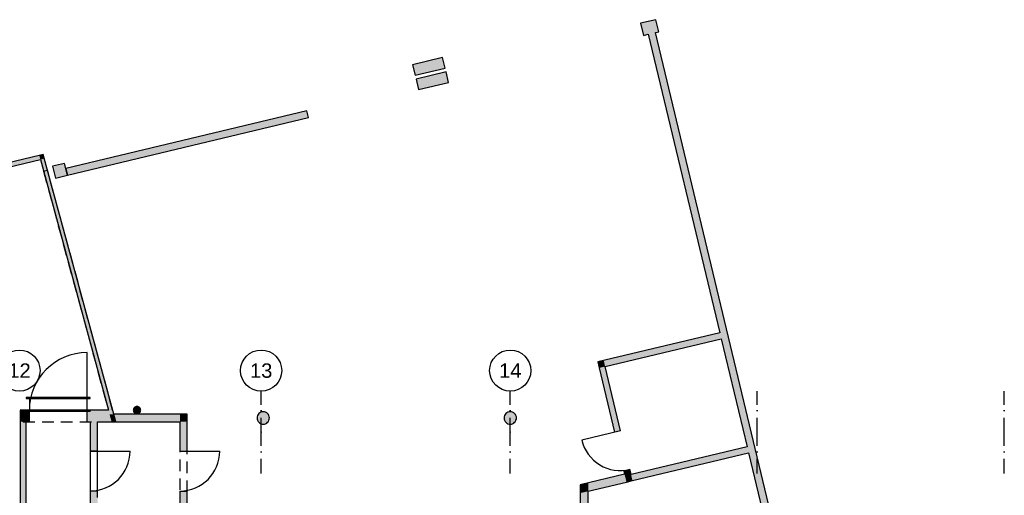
# Model space of a CAD drawing. Extents: x -24342 to 73038, y -9656 to 30949.
# Tile 83 of 170: x 6508 to 8899, y -207 to 949. Entities that reach past the tile are written whole.
import ezdxf
from ezdxf.enums import TextEntityAlignment as Align

# ---------------------------------------------------------------- set-up
doc = ezdxf.new("R2010")
doc.units = 0
for name, pattern in [('21.0032_xref_rdc_02_pro$0$Points tirets', [670.277762, 352.777767, -176.388884, 0, -141.111112]), ('21.0032_xref_rdc_02_pro$0$Tirets', [458.610928, 282.222247, -176.388681]), ('ACAD_ISO12W100', [21, 12, -3, 0, -3, 0, -3])]:
    doc.linetypes.add(name, pattern=pattern)
for name, color, linetype in [('0_XREF', 250, 'Continuous'), ('21.0032_xref_rdc_02_pro$0$02-01 File _ Axe.Construction', 251, 'Continuous'), ('21.0032_xref_rdc_02_pro$0$08-01 2D Dessin général.2D', 251, 'Continuous'), ('21.0032_xref_rdc_02_pro$0$A-WALL-____-OTLN.Modèle IFC', 251, 'Continuous'), ('21.0032_xref_rdc_02_pro$0$Portes ARCHICAD', 251, 'Continuous'), ('21.0032_xref_rdc_02_pro$0$S-COLS-____-OTLN.Modèle IFC', 251, 'Continuous')]:
    doc.layers.add(name, color=color, linetype=linetype)
doc.styles.add('21.0032_xref_rdc_02_pro$0$STYLE_GENERE_5', font='arial.ttf')

# ---------------------------------------------------------------- blocks, each defined once
blk = doc.blocks.new('21.0032_xref_rdc_02_pro$0$Mur_69_1', base_point=(80395, 9302))
at = {"layer": '21.0032_xref_rdc_02_pro$0$A-WALL-____-OTLN.Modèle IFC', "linetype": 'Continuous'}
for points in [[(86071, -14000), (80517, 9177), (80342, 9135), (85886, -14000)], [(85886, -14000), (85929, -14180), (86114, -14180)], [(86071, -14000), (85886, -14000), (86114, -14180)]]:
    blk.add_hatch(color=256, dxfattribs=at).paths.add_polyline_path(points)
at = {"layer": '21.0032_xref_rdc_02_pro$0$A-WALL-____-OTLN.Modèle IFC', "linetype": 'Continuous', "flags": 128}
for points in [[(80342, 9135), (82080, 1882)], [(86114, -14180), (80517, 9177)], [(82115, 1736), (82744, -889)], [(82779, -1035), (85814, -13700)]]:
    blk.add_lwpolyline(points, dxfattribs=at)
blk = doc.blocks.new('21.0032_xref_rdc_02_pro$0$Mur_86_1', base_point=(65160, -12400))
at = {"layer": '21.0032_xref_rdc_02_pro$0$A-WALL-____-OTLN.Modèle IFC', "linetype": 'Continuous'}
blk.add_hatch(color=256, dxfattribs=at).paths.add_polyline_path([(65085, -280), (65085, -12400), (65235, -12400), (65235, -280)])
at = {"layer": '21.0032_xref_rdc_02_pro$0$A-WALL-____-OTLN.Modèle IFC', "linetype": 'Continuous', "flags": 128}
for points in [[(65085, -280), (65085, -12400)], [(65235, -12400), (65235, -280)], [(65235, -12400), (65085, -12400)]]:
    blk.add_lwpolyline(points, dxfattribs=at)
blk = doc.blocks.new('21.0032_xref_rdc_02_pro$0$Porte (Mur) 29[30]_1')
at = {"layer": '21.0032_xref_rdc_02_pro$0$Portes ARCHICAD', "linetype": 'Continuous'}
for p, q in [((69145, -2450), (68408, -2450)), ((69145, -3925), (68408, -3925))]:
    blk.add_line(p, q, dxfattribs=at)
for centre, start, end in [((69145, -2450), 180, 270), ((69145, -3925), 90, 180)]:
    blk.add_arc(centre, 738, start, end, dxfattribs=at)
blk = doc.blocks.new('21.0032_xref_rdc_02_pro$0$Porte (Mur) 30[31]_1')
at = {"layer": '21.0032_xref_rdc_02_pro$0$Portes ARCHICAD', "linetype": 'Continuous'}
blk.add_line((68965, -995), (69935, -995), dxfattribs=at)
blk.add_arc((68965, -995), 970, 270, 0, dxfattribs=at)
blk = doc.blocks.new('21.0032_xref_rdc_02_pro$0$Mur_87_1', base_point=(69055, -190))
at = {"layer": '21.0032_xref_rdc_02_pro$0$A-WALL-____-OTLN.Modèle IFC', "linetype": 'Continuous'}
for points in [[(68965, -100), (68965, -280), (69145, -100)], [(68965, -280), (69145, -280), (69145, -100)], [(68965, -280), (68965, -995), (69145, -995), (69145, -280)], [(68965, -1965), (68965, -2450), (69145, -2450), (69145, -1965)], [(68965, -3925), (68965, -5200), (69145, -5200), (69145, -3925)]]:
    blk.add_hatch(color=256, dxfattribs=at).paths.add_polyline_path(points)
for p, q in [((68965, -995), (69145, -995)), ((68965, -1965), (69145, -1965)), ((68965, -2450), (69145, -2450)), ((68965, -3925), (69145, -3925))]:
    blk.add_line(p, q, dxfattribs=at)
at = {"layer": '21.0032_xref_rdc_02_pro$0$A-WALL-____-OTLN.Modèle IFC', "linetype": 'Continuous', "flags": 128}
for points in [[(69145, -100), (68965, -100)], [(69145, -995), (69145, -100)], [(68965, -280), (68965, -995)], [(68965, -1965), (68965, -2120)], [(69145, -2450), (69145, -1965)], [(68965, -2300), (68965, -2450)], [(68965, -3925), (68965, -5200)], [(69145, -5200), (69145, -3925)], [(68965, -5200), (69145, -5200)]]:
    blk.add_lwpolyline(points, dxfattribs=at)
at = {"layer": '21.0032_xref_rdc_02_pro$0$Portes ARCHICAD', "linetype": 'Continuous'}
for name in ['21.0032_xref_rdc_02_pro$0$Porte (Mur) 30[31]_1', '21.0032_xref_rdc_02_pro$0$Porte (Mur) 29[30]_1']:
    blk.add_blockref(name, (0, 0), dxfattribs=at)
blk = doc.blocks.new('21.0032_xref_rdc_02_pro$0$Porte (Mur) 32[33]_1')
at = {"layer": '21.0032_xref_rdc_02_pro$0$Portes ARCHICAD', "linetype": 'Continuous'}
blk.add_line((66785, -995), (67755, -995), dxfattribs=at)
blk.add_arc((66785, -995), 970, 270, 0, dxfattribs=at)
blk = doc.blocks.new('21.0032_xref_rdc_02_pro$0$Mur_89_1', base_point=(66875, -7731))
at = {"layer": '21.0032_xref_rdc_02_pro$0$A-WALL-____-OTLN.Modèle IFC', "linetype": 'Continuous'}
for points in [[(66785, -995), (66965, -995), (66965, -280), (66785, -280)], [(66785, -5290), (66965, -5290), (66965, -1965), (66785, -1965)]]:
    blk.add_hatch(color=256, dxfattribs=at).paths.add_polyline_path(points)
for p, q in [((66965, -995), (66785, -995)), ((66785, -995), (66785, -1965)), ((66965, -1965), (66965, -995)), ((66965, -1965), (66785, -1965)), ((66965, -5290), (66785, -5290))]:
    blk.add_line(p, q, dxfattribs=at)
at = {"layer": '21.0032_xref_rdc_02_pro$0$A-WALL-____-OTLN.Modèle IFC', "linetype": 'Continuous', "flags": 128}
for points in [[(66785, -280), (66785, -995)], [(66965, -995), (66965, -280)], [(66785, -1965), (66785, -5290)], [(66965, -2120), (66965, -1965)], [(66965, -5290), (66965, -2300)], [(66785, -7731), (66965, -7731)]]:
    blk.add_lwpolyline(points, dxfattribs=at)
at = {"layer": '21.0032_xref_rdc_02_pro$0$Portes ARCHICAD', "linetype": 'Continuous'}
blk.add_blockref('21.0032_xref_rdc_02_pro$0$Porte (Mur) 32[33]_1', (0, 0), dxfattribs=at)
blk = doc.blocks.new('21.0032_xref_rdc_02_pro$0$Porte (Mur) 53[52]_1')
at = {"layer": '21.0032_xref_rdc_02_pro$0$Portes ARCHICAD', "linetype": 'Continuous'}
for p, q in [((66785, 305), (65235, 305)), ((65235, 305), (65235, 280)), ((65235, 280), (66785, 280)), ((65310, 280), (65310, 0)), ((66710, 0), (66710, 280)), ((66785, 280), (66785, 305)), ((66785, 0), (65235, 0)), ((65235, 0), (65235, -25)), ((65235, -25), (66785, -25)), ((66785, 0), (66785, -25))]:
    blk.add_line(p, q, dxfattribs=at)
blk = doc.blocks.new('21.0032_xref_rdc_02_pro$0$Mur_115_1', base_point=(65160, -140))
at = {"layer": '21.0032_xref_rdc_02_pro$0$A-WALL-____-OTLN.Modèle IFC', "linetype": 'Continuous'}
for points in [[(65085, -280), (65235, -280), (65085, 0)], [(65085, 0), (65235, -280), (65235, 0)], [(65235, -280), (65310, -280), (65310, 0), (65235, 0)], [(66710, -280), (67306, -280), (67230, 0), (66710, 0)]]:
    blk.add_hatch(color=256, dxfattribs=at).paths.add_polyline_path(points)
for p, q in [((65310, -280), (65310, 0)), ((66710, -280), (66710, 0))]:
    blk.add_line(p, q, dxfattribs=at)
at = {"layer": '21.0032_xref_rdc_02_pro$0$A-WALL-____-OTLN.Modèle IFC', "linetype": 'Continuous', "flags": 128}
for points in [[(65085, 0), (65085, -280)], [(65310, 0), (65085, 0)], [(67230, 0), (66710, 0)], [(65235, -280), (65310, -280)], [(66710, -280), (66785, -280)], [(66965, -280), (67306, -280)]]:
    blk.add_lwpolyline(points, dxfattribs=at)
at = {"layer": '21.0032_xref_rdc_02_pro$0$Portes ARCHICAD', "linetype": 'Continuous'}
blk.add_blockref('21.0032_xref_rdc_02_pro$0$Porte (Mur) 53[52]_1', (0, 0), dxfattribs=at)
blk = doc.blocks.new('21.0032_xref_rdc_02_pro$0$Mur_149_1', base_point=(79204, 1116))
at = {"layer": '21.0032_xref_rdc_02_pro$0$A-WALL-____-OTLN.Modèle IFC', "linetype": 'Continuous'}
for points in [[(79295, 1061), (82115, 1736), (82080, 1882), (79260, 1206)], [(79114, 1171), (79295, 1061), (79260, 1206)], [(79295, 1061), (79114, 1171), (79149, 1026)]]:
    blk.add_hatch(color=256, dxfattribs=at).paths.add_polyline_path(points)
at = {"layer": '21.0032_xref_rdc_02_pro$0$A-WALL-____-OTLN.Modèle IFC', "linetype": 'Continuous', "flags": 128}
for points in [[(82080, 1882), (79114, 1171)], [(79295, 1061), (82115, 1736)], [(79114, 1171), (79149, 1026)]]:
    blk.add_lwpolyline(points, dxfattribs=at)
blk = doc.blocks.new('21.0032_xref_rdc_02_pro$0$Porte (Mur) 67[66]_1')
at = {"layer": '21.0032_xref_rdc_02_pro$0$Portes ARCHICAD', "linetype": 'Continuous'}
blk.add_line((79669, -500), (78725, -726), dxfattribs=at)
blk.add_arc((79669, -500), 970, 193.4751, 283.4751, dxfattribs=at)
blk = doc.blocks.new('21.0032_xref_rdc_02_pro$0$Mur_150_1', base_point=(79868, -1656))
at = {"layer": '21.0032_xref_rdc_02_pro$0$A-WALL-____-OTLN.Modèle IFC', "linetype": 'Continuous'}
for points in [[(79149, 1026), (79523, -535), (79669, -500), (79295, 1061)], [(79924, -1565), (79895, -1444), (79749, -1479), (79778, -1600)], [(79924, -1565), (79778, -1600), (79813, -1746)], [(79924, -1565), (79813, -1746), (79959, -1711)]]:
    blk.add_hatch(color=256, dxfattribs=at).paths.add_polyline_path(points)
for p, q in [((79669, -500), (79523, -535)), ((79895, -1444), (79749, -1479))]:
    blk.add_line(p, q, dxfattribs=at)
at = {"layer": '21.0032_xref_rdc_02_pro$0$A-WALL-____-OTLN.Modèle IFC', "linetype": 'Continuous', "flags": 128}
for points in [[(79149, 1026), (79523, -535)], [(79669, -500), (79295, 1061)], [(79749, -1479), (79766, -1551)], [(79924, -1565), (79895, -1444)], [(79813, -1746), (79959, -1711)]]:
    blk.add_lwpolyline(points, dxfattribs=at)
at = {"layer": '21.0032_xref_rdc_02_pro$0$Portes ARCHICAD', "linetype": 'Continuous'}
blk.add_blockref('21.0032_xref_rdc_02_pro$0$Porte (Mur) 67[66]_1', (0, 0), dxfattribs=at)
blk = doc.blocks.new('21.0032_xref_rdc_02_pro$0$Mur_151_1', base_point=(82849, -941))
at = {"layer": '21.0032_xref_rdc_02_pro$0$A-WALL-____-OTLN.Modèle IFC', "linetype": 'Continuous'}
blk.add_hatch(color=256, dxfattribs=at).paths.add_polyline_path([(79959, -1711), (82779, -1035), (82744, -889), (79924, -1565)])
at = {"layer": '21.0032_xref_rdc_02_pro$0$A-WALL-____-OTLN.Modèle IFC', "linetype": 'Continuous', "flags": 128}
for points in [[(82744, -889), (79924, -1565)], [(79959, -1711), (82779, -1035)]]:
    blk.add_lwpolyline(points, dxfattribs=at)
blk = doc.blocks.new('21.0032_xref_rdc_02_pro$0$Mur_152_1', base_point=(78785, -1890))
at = {"layer": '21.0032_xref_rdc_02_pro$0$A-WALL-____-OTLN.Modèle IFC', "linetype": 'Continuous'}
for points in [[(78885, -1968), (79813, -1746), (79766, -1551), (78885, -1763)], [(78685, -1811), (78885, -1968), (78885, -1763)], [(78685, -2016), (78885, -1968), (78685, -1811)]]:
    blk.add_hatch(color=256, dxfattribs=at).paths.add_polyline_path(points)
at = {"layer": '21.0032_xref_rdc_02_pro$0$A-WALL-____-OTLN.Modèle IFC', "linetype": 'Continuous', "flags": 128}
for points in [[(79766, -1551), (78685, -1811)], [(78685, -1811), (78685, -2016)], [(78885, -1968), (79813, -1746)]]:
    blk.add_lwpolyline(points, dxfattribs=at)
blk = doc.blocks.new('21.0032_xref_rdc_02_pro$0$Porte (Mur) 68[67]_1')
at = {"layer": '21.0032_xref_rdc_02_pro$0$Portes ARCHICAD', "linetype": 'Continuous'}
for p, q in [((78685, -2440), (79422, -2440)), ((78685, -3915), (79422, -3915))]:
    blk.add_line(p, q, dxfattribs=at)
for centre, start, end in [((78685, -2440), 270, 0), ((78685, -3915), 0, 90)]:
    blk.add_arc(centre, 738, start, end, dxfattribs=at)
blk = doc.blocks.new('21.0032_xref_rdc_02_pro$0$Mur_153_1', base_point=(78785, -5200))
at = {"layer": '21.0032_xref_rdc_02_pro$0$A-WALL-____-OTLN.Modèle IFC', "linetype": 'Continuous'}
for points in [[(78685, -2016), (78685, -2440), (78885, -2440), (78885, -1968)], [(78885, -5200), (78885, -3915), (78685, -3915), (78685, -5200)]]:
    blk.add_hatch(color=256, dxfattribs=at).paths.add_polyline_path(points)
for p, q in [((78885, -2440), (78685, -2440)), ((78885, -3915), (78685, -3915))]:
    blk.add_line(p, q, dxfattribs=at)
at = {"layer": '21.0032_xref_rdc_02_pro$0$A-WALL-____-OTLN.Modèle IFC', "linetype": 'Continuous', "flags": 128}
for points in [[(78685, -2016), (78685, -2440)], [(78885, -2440), (78885, -1968)], [(78685, -3915), (78685, -5200)], [(78885, -5200), (78885, -3915)], [(78885, -5200), (78685, -5200)]]:
    blk.add_lwpolyline(points, dxfattribs=at)
at = {"layer": '21.0032_xref_rdc_02_pro$0$Portes ARCHICAD', "linetype": 'Continuous'}
blk.add_blockref('21.0032_xref_rdc_02_pro$0$Porte (Mur) 68[67]_1', (0, 0), dxfattribs=at)
blk = doc.blocks.new('21.0032_xref_rdc_02_pro$0$Mur_154_1', base_point=(67333, -190))
at = {"layer": '21.0032_xref_rdc_02_pro$0$A-WALL-____-OTLN.Modèle IFC', "linetype": 'Continuous'}
for points in [[(67257, -100), (67306, -280), (67360, -100)], [(67360, -100), (67306, -280), (67409, -280)], [(68965, -100), (67360, -100), (67409, -280), (68965, -280)]]:
    blk.add_hatch(color=256, dxfattribs=at).paths.add_polyline_path(points)
at = {"layer": '21.0032_xref_rdc_02_pro$0$A-WALL-____-OTLN.Modèle IFC', "linetype": 'Continuous', "flags": 128}
for points in [[(68965, -100), (67360, -100)], [(67306, -280), (68965, -280)]]:
    blk.add_lwpolyline(points, dxfattribs=at)
blk = doc.blocks.new('21.0032_xref_rdc_02_pro$0$Mur_155_1', base_point=(65612, 6149))
at = {"layer": '21.0032_xref_rdc_02_pro$0$A-WALL-____-OTLN.Modèle IFC', "linetype": 'Continuous'}
for points in [[(65550, 6186), (65577, 6089), (65648, 6209)], [(65577, 6089), (65674, 6113), (65648, 6209)], [(67360, -100), (65674, 6113), (65577, 6089), (67257, -100)]]:
    blk.add_hatch(color=256, dxfattribs=at).paths.add_polyline_path(points)
at = {"layer": '21.0032_xref_rdc_02_pro$0$A-WALL-____-OTLN.Modèle IFC', "linetype": 'Continuous', "flags": 128}
for points in [[(65648, 6209), (65550, 6186)], [(65577, 6089), (67230, 0)], [(67360, -100), (65648, 6209)]]:
    blk.add_lwpolyline(points, dxfattribs=at)
blk = doc.blocks.new('21.0032_xref_rdc_02_pro$0$Mur_156_1', base_point=(55667, 3766))
at = {"layer": '21.0032_xref_rdc_02_pro$0$A-WALL-____-OTLN.Modèle IFC', "linetype": 'Continuous'}
blk.add_hatch(color=256, dxfattribs=at).paths.add_polyline_path([(65550, 6186), (55655, 3815), (55679, 3718), (65577, 6089)])
at = {"layer": '21.0032_xref_rdc_02_pro$0$A-WALL-____-OTLN.Modèle IFC', "linetype": 'Continuous', "flags": 128}
for points in [[(65550, 6186), (55655, 3815)], [(55679, 3718), (65577, 6089)], [(55679, 3718), (55655, 3815)]]:
    blk.add_lwpolyline(points, dxfattribs=at)
blk = doc.blocks.new('21.0032_xref_rdc_02_pro$0$Mur_157_1', base_point=(72067, 7191))
at = {"layer": '21.0032_xref_rdc_02_pro$0$A-WALL-____-OTLN.Modèle IFC', "linetype": 'Continuous'}
blk.add_hatch(color=256, dxfattribs=at).paths.add_polyline_path([(72047, 7274), (66193, 5871), (66233, 5706), (72087, 7108)])
at = {"layer": '21.0032_xref_rdc_02_pro$0$A-WALL-____-OTLN.Modèle IFC', "linetype": 'Continuous', "flags": 128}
for points in [[(72047, 7274), (66193, 5871)], [(72087, 7108), (72047, 7274)], [(66233, 5706), (72087, 7108)], [(66193, 5871), (66233, 5706)]]:
    blk.add_lwpolyline(points, dxfattribs=at)
blk = doc.blocks.new('21.0032_xref_rdc_02_pro$0$Mur_158_1', base_point=(80190, 9253))
at = {"layer": '21.0032_xref_rdc_02_pro$0$A-WALL-____-OTLN.Modèle IFC', "linetype": 'Continuous'}
blk.add_hatch(color=256, dxfattribs=at).paths.add_polyline_path([(80225, 9107), (80595, 9196), (80525, 9487), (80155, 9399)])
at = {"layer": '21.0032_xref_rdc_02_pro$0$A-WALL-____-OTLN.Modèle IFC', "linetype": 'Continuous', "flags": 128}
for points in [[(80525, 9487), (80155, 9399)], [(80155, 9399), (80225, 9107)], [(80595, 9196), (80525, 9487)], [(80225, 9107), (80342, 9135)], [(80517, 9177), (80595, 9196)]]:
    blk.add_lwpolyline(points, dxfattribs=at)
blk = doc.blocks.new('21.0032_xref_rdc_02_pro$0$Mur_159_1', base_point=(74732, 7916))
at = {"layer": '21.0032_xref_rdc_02_pro$0$A-WALL-____-OTLN.Modèle IFC', "linetype": 'Continuous'}
blk.add_hatch(color=256, dxfattribs=at).paths.add_polyline_path([(74762, 7789), (75491, 7964), (75430, 8218), (74701, 8043)])
at = {"layer": '21.0032_xref_rdc_02_pro$0$A-WALL-____-OTLN.Modèle IFC', "linetype": 'Continuous', "flags": 128}
for points in [[(75430, 8218), (74701, 8043)], [(75491, 7964), (75430, 8218)], [(74701, 8043), (74762, 7789)], [(74762, 7789), (75491, 7964)]]:
    blk.add_lwpolyline(points, dxfattribs=at)
blk = doc.blocks.new('21.0032_xref_rdc_02_pro$0$Mur_160_1', base_point=(74648, 8265))
at = {"layer": '21.0032_xref_rdc_02_pro$0$A-WALL-____-OTLN.Modèle IFC', "linetype": 'Continuous'}
blk.add_hatch(color=256, dxfattribs=at).paths.add_polyline_path([(74678, 8138), (75408, 8313), (75347, 8567), (74618, 8392)])
at = {"layer": '21.0032_xref_rdc_02_pro$0$A-WALL-____-OTLN.Modèle IFC', "linetype": 'Continuous', "flags": 128}
for points in [[(75347, 8567), (74618, 8392)], [(74618, 8392), (74678, 8138)], [(75408, 8313), (75347, 8567)], [(74678, 8138), (75408, 8313)]]:
    blk.add_lwpolyline(points, dxfattribs=at)
blk = doc.blocks.new('21.0032_xref_rdc_02_pro$0$Mur_161_1', base_point=(65906, 5782))
at = {"layer": '21.0032_xref_rdc_02_pro$0$A-WALL-____-OTLN.Modèle IFC', "linetype": 'Continuous'}
blk.add_hatch(color=256, dxfattribs=at).paths.add_polyline_path([(65941, 5636), (66233, 5706), (66163, 5997), (65871, 5927)])
at = {"layer": '21.0032_xref_rdc_02_pro$0$A-WALL-____-OTLN.Modèle IFC', "linetype": 'Continuous', "flags": 128}
for points in [[(66163, 5997), (65871, 5927)], [(66233, 5706), (66163, 5997)], [(65871, 5927), (65941, 5636)], [(65941, 5636), (66233, 5706)]]:
    blk.add_lwpolyline(points, dxfattribs=at)
blk = doc.blocks.new('21.0032_xref_rdc_02_pro$0$Mur_197_1', base_point=(69055, -190))
at = {"layer": '21.0032_xref_rdc_02_pro$0$A-WALL-____-OTLN.Modèle IFC', "linetype": '21.0032_xref_rdc_02_pro$0$Tirets', "flags": 128}
for points in [[(69145, -100), (68965, -100)], [(69145, -5200), (69145, -100)], [(68965, -280), (68965, -5200)]]:
    blk.add_lwpolyline(points, dxfattribs=at)
blk = doc.blocks.new('21.0032_xref_rdc_02_pro$0$Mur_198_1', base_point=(67360, -190))
at = {"layer": '21.0032_xref_rdc_02_pro$0$A-WALL-____-OTLN.Modèle IFC', "linetype": '21.0032_xref_rdc_02_pro$0$Tirets', "flags": 128}
for points in [[(68965, -100), (67360, -100)], [(67360, -280), (67360, -100)], [(67360, -280), (68965, -280)]]:
    blk.add_lwpolyline(points, dxfattribs=at)
blk = doc.blocks.new('21.0032_xref_rdc_02_pro$0$Mur_199_1', base_point=(65701, 5821))
at = {"layer": '21.0032_xref_rdc_02_pro$0$A-WALL-____-OTLN.Modèle IFC', "linetype": '21.0032_xref_rdc_02_pro$0$Tirets', "flags": 128}
for points in [[(65653, 5808), (65750, 5834)], [(65653, 5808), (67230, 0)], [(67333, 0), (65750, 5834)]]:
    blk.add_lwpolyline(points, dxfattribs=at)
blk = doc.blocks.new('21.0032_xref_rdc_02_pro$0$Mur_200_1', base_point=(65160, -140))
at = {"layer": '21.0032_xref_rdc_02_pro$0$A-WALL-____-OTLN.Modèle IFC', "linetype": 'Continuous'}
blk.add_hatch(color=256, dxfattribs=at).paths.add_polyline_path([(65235, -280), (65085, 0), (65085, -280)])
at = {"layer": '21.0032_xref_rdc_02_pro$0$A-WALL-____-OTLN.Modèle IFC', "linetype": 'Continuous', "flags": 128}
blk.add_lwpolyline([(65085, 0), (65085, -280)], dxfattribs=at)
at = {"layer": '21.0032_xref_rdc_02_pro$0$A-WALL-____-OTLN.Modèle IFC', "linetype": '21.0032_xref_rdc_02_pro$0$Tirets', "flags": 128}
for points in [[(67230, 0), (65160, 0)], [(65160, -280), (65160, 0)], [(67409, -280), (67333, 0)], [(65160, -280), (67409, -280)]]:
    blk.add_lwpolyline(points, dxfattribs=at)
blk = doc.blocks.new('21.0032_xref_rdc_02_pro$0$Poteau_20_1', base_point=(76991, -189))
at = {"layer": '21.0032_xref_rdc_02_pro$0$S-COLS-____-OTLN.Modèle IFC', "linetype": 'Continuous'}
blk.add_hatch(color=256, dxfattribs=at).paths.add_polyline_path([(76841, -189, 0.414214), (76991, -339, 0.414214), (77141, -189, 0.414214), (76991, -39, 0.414214)])
at = {"layer": '21.0032_xref_rdc_02_pro$0$S-COLS-____-OTLN.Modèle IFC', "linetype": 'Continuous', "flags": 128}
blk.add_lwpolyline([(76841, -189, 0.414214), (76991, -339, 0.414214), (77141, -189, 0.414214), (76991, -39, 0.414214)], format="xyb", close=True, dxfattribs=at)
blk = doc.blocks.new('21.0032_xref_rdc_02_pro$0$Poteau_21_1', base_point=(70991, -189))
at = {"layer": '21.0032_xref_rdc_02_pro$0$S-COLS-____-OTLN.Modèle IFC', "linetype": 'Continuous'}
blk.add_hatch(color=256, dxfattribs=at).paths.add_polyline_path([(70841, -189, 0.414214), (70991, -339, 0.414214), (71141, -189, 0.414214), (70991, -39, 0.414214)])
at = {"layer": '21.0032_xref_rdc_02_pro$0$S-COLS-____-OTLN.Modèle IFC', "linetype": 'Continuous', "flags": 128}
blk.add_lwpolyline([(70841, -189, 0.414214), (70991, -339, 0.414214), (71141, -189, 0.414214), (70991, -39, 0.414214)], format="xyb", close=True, dxfattribs=at)
blk = doc.blocks.new('21.0032_xref_rdc_02_pro$0$Poteau_22_1', base_point=(67925, 0))
at = {"layer": '21.0032_xref_rdc_02_pro$0$S-COLS-____-OTLN.Modèle IFC', "linetype": 'Continuous'}
blk.add_hatch(color=256, dxfattribs=at).paths.add_polyline_path([(67835, 0, 0.414214), (67925, -90, 0.414214), (68015, 0, 0.414214), (67925, 90, 0.414214)])
at = {"layer": '21.0032_xref_rdc_02_pro$0$S-COLS-____-OTLN.Modèle IFC', "linetype": 'Continuous', "flags": 128}
blk.add_lwpolyline([(67835, 0, 0.414214), (67925, -90, 0.414214), (68015, 0, 0.414214), (67925, 90, 0.414214)], format="xyb", close=True, dxfattribs=at)
blk = doc.blocks.new('21.0032_xref_rdc_02_pro$0$Marque grille standard[700]_1', base_point=(65070, -31547))
at = {"layer": '21.0032_xref_rdc_02_pro$0$02-01 File _ Axe.Construction', "linetype": 'Continuous'}
blk.add_circle((65070, 962), 500, dxfattribs=at)
at = {"layer": '21.0032_xref_rdc_02_pro$0$02-01 File _ Axe.Construction', "style": '21.0032_xref_rdc_02_pro$0$STYLE_GENERE_5'}
for tag, p in [('AC_MarkerText_1_1', (65070, 1137)), ('AC_MarkerText_1_0', (65070, -31872))]:
    blk.add_attdef(tag, text='', height=350, rotation=360, dxfattribs=at).set_placement(p, align=Align.TOP_CENTER)
blk = doc.blocks.new('21.0032_xref_rdc_02_pro$0$Marque grille standard[701]_1', base_point=(70940, -31547))
at = {"layer": '21.0032_xref_rdc_02_pro$0$02-01 File _ Axe.Construction', "linetype": '21.0032_xref_rdc_02_pro$0$Points tirets'}
for p, q in [((70940, -538), (70940, 462)), ((70940, -1538), (70940, -538))]:
    blk.add_line(p, q, dxfattribs=at)
at = {"layer": '21.0032_xref_rdc_02_pro$0$02-01 File _ Axe.Construction', "linetype": 'Continuous'}
blk.add_circle((70940, 962), 500, dxfattribs=at)
at = {"layer": '21.0032_xref_rdc_02_pro$0$02-01 File _ Axe.Construction', "linetype": '21.0032_xref_rdc_02_pro$0$Points tirets'}
blk.add_point((70940, -538), dxfattribs=at)
blk.add_point((70940, -538), dxfattribs=at)
at = {"layer": '21.0032_xref_rdc_02_pro$0$02-01 File _ Axe.Construction', "style": '21.0032_xref_rdc_02_pro$0$STYLE_GENERE_5'}
for tag, p in [('AC_MarkerText_1_1', (70940, 1137)), ('AC_MarkerText_1_0', (70940, -31872))]:
    blk.add_attdef(tag, text='', height=350, rotation=360, dxfattribs=at).set_placement(p, align=Align.TOP_CENTER)
blk = doc.blocks.new('21.0032_xref_rdc_02_pro$0$Marque grille standard[702]_1', base_point=(76990, -31547))
at = {"layer": '21.0032_xref_rdc_02_pro$0$02-01 File _ Axe.Construction', "linetype": '21.0032_xref_rdc_02_pro$0$Points tirets'}
for p, q in [((76990, -538), (76990, 462)), ((76990, -1538), (76990, -538))]:
    blk.add_line(p, q, dxfattribs=at)
at = {"layer": '21.0032_xref_rdc_02_pro$0$02-01 File _ Axe.Construction', "linetype": 'Continuous'}
blk.add_circle((76990, 962), 500, dxfattribs=at)
at = {"layer": '21.0032_xref_rdc_02_pro$0$02-01 File _ Axe.Construction', "linetype": '21.0032_xref_rdc_02_pro$0$Points tirets'}
blk.add_point((76990, -538), dxfattribs=at)
blk.add_point((76990, -538), dxfattribs=at)
at = {"layer": '21.0032_xref_rdc_02_pro$0$02-01 File _ Axe.Construction', "style": '21.0032_xref_rdc_02_pro$0$STYLE_GENERE_5'}
for tag, p in [('AC_MarkerText_1_1', (76990, 1137)), ('AC_MarkerText_1_0', (76990, -31872))]:
    blk.add_attdef(tag, text='', height=350, rotation=360, dxfattribs=at).set_placement(p, align=Align.TOP_CENTER)
blk = doc.blocks.new('21.0032_xref_rdc_02_pro$0$Marque grille standard[703]_1', base_point=(82990, -31547))
at = {"layer": '21.0032_xref_rdc_02_pro$0$02-01 File _ Axe.Construction', "linetype": '21.0032_xref_rdc_02_pro$0$Points tirets'}
for p, q in [((82990, -538), (82990, 462)), ((82990, -1538), (82990, -538))]:
    blk.add_line(p, q, dxfattribs=at)
at = {"layer": '21.0032_xref_rdc_02_pro$0$02-01 File _ Axe.Construction', "style": '21.0032_xref_rdc_02_pro$0$STYLE_GENERE_5'}
blk.add_attdef('AC_MarkerText_1', text='', height=350, rotation=360, dxfattribs=at).set_placement((82990, -31872), align=Align.TOP_CENTER)
blk = doc.blocks.new('21.0032_xref_rdc_02_pro$0$Marque grille standard[704]_1', base_point=(88990, -31547))
at = {"layer": '21.0032_xref_rdc_02_pro$0$02-01 File _ Axe.Construction', "linetype": '21.0032_xref_rdc_02_pro$0$Points tirets'}
for p, q in [((88990, -538), (88990, 462)), ((88990, -1538), (88990, -538))]:
    blk.add_line(p, q, dxfattribs=at)
at = {"layer": '21.0032_xref_rdc_02_pro$0$02-01 File _ Axe.Construction', "style": '21.0032_xref_rdc_02_pro$0$STYLE_GENERE_5'}
blk.add_attdef('AC_MarkerText_1', text='', height=350, rotation=360, dxfattribs=at).set_placement((88990, -31872), align=Align.TOP_CENTER)
blk = doc.blocks.new('21.0032_xref_rdc_02_pro')
at = {"layer": '21.0032_xref_rdc_02_pro$0$08-01 2D Dessin général.2D', "linetype": 'Continuous'}
blk.add_line((6671, 0), (6671, 140), dxfattribs=at)
blk.add_arc((6671, 0), 140, 90, 180, dxfattribs=at)
at = {"layer": '21.0032_xref_rdc_02_pro$0$02-01 File _ Axe.Construction', "linetype": 'Continuous'}
ref = blk.add_blockref('21.0032_xref_rdc_02_pro$0$Marque grille standard[700]_1', (6507, -3154.7), dxfattribs=dict(at, xscale=0.1, yscale=0.1, zscale=0.1))
ref.add_attrib('AC_MarkerText_1_1', '12', dxfattribs={"height": 35, "style": '21.0032_xref_rdc_02_pro$0$STYLE_GENERE_5'}).set_placement((6507, 113.7), align=Align.TOP_CENTER)
ref = blk.add_blockref('21.0032_xref_rdc_02_pro$0$Marque grille standard[701]_1', (7094, -3154.7), dxfattribs=dict(at, xscale=0.1, yscale=0.1, zscale=0.1))
ref.add_attrib('AC_MarkerText_1_1', '13', dxfattribs={"height": 35, "style": '21.0032_xref_rdc_02_pro$0$STYLE_GENERE_5'}).set_placement((7094, 113.7), align=Align.TOP_CENTER)
ref = blk.add_blockref('21.0032_xref_rdc_02_pro$0$Marque grille standard[702]_1', (7699, -3154.7), dxfattribs=dict(at, xscale=0.1, yscale=0.1, zscale=0.1))
ref.add_attrib('AC_MarkerText_1_1', '14', dxfattribs={"height": 35, "style": '21.0032_xref_rdc_02_pro$0$STYLE_GENERE_5'}).set_placement((7699, 113.7), align=Align.TOP_CENTER)
at = {"layer": '21.0032_xref_rdc_02_pro$0$02-01 File _ Axe.Construction', "linetype": 'Continuous', "xscale": 0.1, "yscale": 0.1, "zscale": 0.1}
for name, p in [('21.0032_xref_rdc_02_pro$0$Marque grille standard[703]_1', (8299, -3154.7)), ('21.0032_xref_rdc_02_pro$0$Marque grille standard[704]_1', (8899, -3154.7))]:
    blk.add_blockref(name, p, dxfattribs=at)
at = {"layer": '21.0032_xref_rdc_02_pro$0$A-WALL-____-OTLN.Modèle IFC', "xscale": 0.1, "yscale": 0.1, "zscale": 0.1}
for name, p in [('21.0032_xref_rdc_02_pro$0$Mur_158_1', (8019, 925.3)), ('21.0032_xref_rdc_02_pro$0$Mur_69_1', (8039.5, 930.2)), ('21.0032_xref_rdc_02_pro$0$Mur_160_1', (7464.8, 826.5)), ('21.0032_xref_rdc_02_pro$0$Mur_159_1', (7473.2, 791.6)), ('21.0032_xref_rdc_02_pro$0$Mur_157_1', (7206.7, 719.1)), ('21.0032_xref_rdc_02_pro$0$Mur_156_1', (5566.7, 376.6)), ('21.0032_xref_rdc_02_pro$0$Mur_155_1', (6561.2, 614.9)), ('21.0032_xref_rdc_02_pro$0$Mur_161_1', (6590.6, 578.2)), ('21.0032_xref_rdc_02_pro$0$Mur_199_1', (6570.1, 582.1)), ('21.0032_xref_rdc_02_pro$0$Mur_149_1', (7920.4, 111.6)), ('21.0032_xref_rdc_02_pro$0$Mur_150_1', (7986.8, -165.6)), ('21.0032_xref_rdc_02_pro$0$Mur_115_1', (6516, -14)), ('21.0032_xref_rdc_02_pro$0$Mur_200_1', (6516, -14)), ('21.0032_xref_rdc_02_pro$0$Mur_154_1', (6733.3, -19)), ('21.0032_xref_rdc_02_pro$0$Mur_198_1', (6736, -19)), ('21.0032_xref_rdc_02_pro$0$Mur_87_1', (6905.5, -19)), ('21.0032_xref_rdc_02_pro$0$Mur_197_1', (6905.5, -19)), ('21.0032_xref_rdc_02_pro$0$Mur_86_1', (6516, -1240)), ('21.0032_xref_rdc_02_pro$0$Mur_89_1', (6687.5, -773.1)), ('21.0032_xref_rdc_02_pro$0$Mur_151_1', (8284.9, -94.1)), ('21.0032_xref_rdc_02_pro$0$Mur_152_1', (7878.5, -189)), ('21.0032_xref_rdc_02_pro$0$Mur_153_1', (7878.5, -520))]:
    blk.add_blockref(name, p, dxfattribs=at)
at = {"layer": '21.0032_xref_rdc_02_pro$0$S-COLS-____-OTLN.Modèle IFC', "xscale": 0.1, "yscale": 0.1, "zscale": 0.1}
for name, p in [('21.0032_xref_rdc_02_pro$0$Poteau_22_1', (6792.5, 0)), ('21.0032_xref_rdc_02_pro$0$Poteau_21_1', (7099.1, -18.9)), ('21.0032_xref_rdc_02_pro$0$Poteau_20_1', (7699.1, -18.9))]:
    blk.add_blockref(name, p, dxfattribs=at)

msp = doc.modelspace()

# ---------------------------------------------------------------- block references
at = {"layer": '0_XREF', "linetype": 'ACAD_ISO12W100'}
msp.add_blockref('21.0032_xref_rdc_02_pro', (0, 0), dxfattribs=at)

doc.saveas('drawing.dxf')
